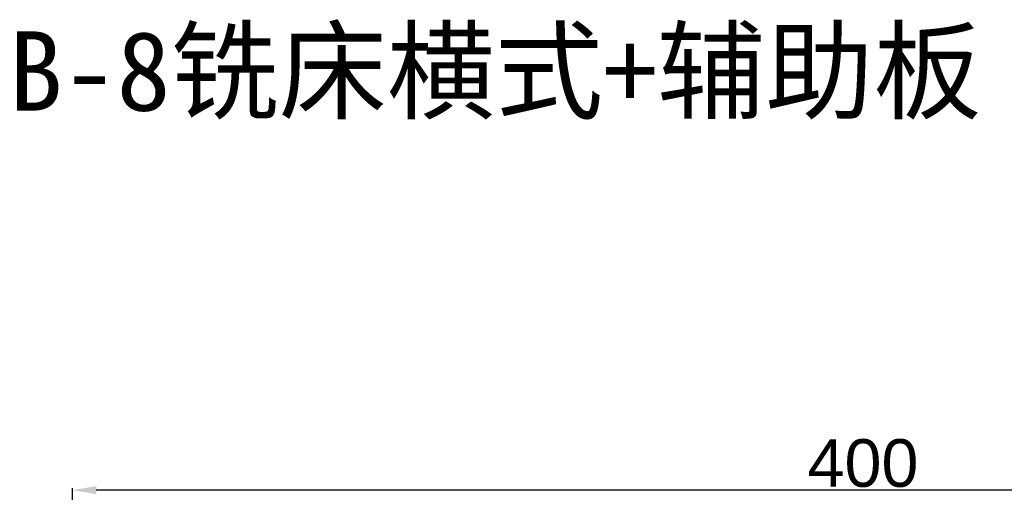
# Model space of a CAD drawing. Header units: millimetres. Extents: x 7143 to 9546, y -1575 to -869.
# Tile 55 of 94: x 7192 to 7441, y -988 to -869. Entities that reach past the tile are written whole.
import ezdxf

# ---------------------------------------------------------------- set-up
doc = ezdxf.new("R2010")
doc.units = ezdxf.units.MM
doc.header["$LTSCALE"] = 3
doc.header["$PDSIZE"] = -1
doc.styles.get("Standard").update_dxf_attribs({"font": 'arial.ttf', "height": 12})
doc.dimstyles.new('ISO-25', dxfattribs={"dimtxt": 12, "dimasz": 6, "dimexe": 0.5, "dimexo": 0.625, "dimtad": 1, "dimdec": 1, "dimdsep": 46, "dimtxsty": 'Standard', "dimcen": 0, "dimclrd": 256, "dimclre": 256, "dimadec": 0, "dimazin": 0, "dimtfac": 1, "dimtdec": 1, "dimtmove": 0, "dimatfit": 3, "dimfxl": 1, "dimlwd": 30, "dimlwe": 30, "dimarcsym": 0})

# ---------------------------------------------------------------- blocks, each defined once
blk = doc.blocks.new('*D253')
at = {"lineweight": 30}
for p, q in [((7205.47, -1018.42), (7205.47, -987.31)), ((7599.47, -987.81), (7211.47, -987.81)), ((7605.47, -1018.42), (7605.47, -987.31))]:
    blk.add_line(p, q, dxfattribs=at)
for points in [[(7211.47, -986.81), (7211.47, -988.81), (7205.47, -987.81)], [(7599.47, -986.81), (7599.47, -988.81), (7605.47, -987.81)]]:
    blk.add_solid(points)
at = {"layer": 'Defpoints', "color": 0}
for p in [(7205.47, -987.81), (7205.47, -1019.05), (7605.47, -1019.05)]:
    blk.add_point(p, dxfattribs=at)
at = {"color": 0, "insert": (7404.87, -981.06), "char_height": 12, "attachment_point": 5}
blk.add_mtext('400', dxfattribs=at)

msp = doc.modelspace()

# ---------------------------------------------------------------- texts
at = {"insert": (7189.39, -872.2), "char_height": 20, "attachment_point": 1}
msp.add_mtext_dynamic_manual_height_columns('{\\fSimSun|b0|i0|c134|p2;B-8铣床横式+辅助板  单位：mm}', width=468.0027, gutter_width=35, heights=[0], dxfattribs=at)

# ---------------------------------------------------------------- dimensions: what is measured, and where the dimension line sits
dim = msp.add_linear_dim(base=(7205.47, -987.81), p1=(7605.47, -1019.05), p2=(7205.47, -1019.05), dimstyle='ISO-25')
dim.commit()
dim.dimension.update_dxf_attribs({"geometry": '*D253', "text_midpoint": (7404.87, -987.81), "dimtype": 160})

doc.saveas('drawing.dxf')
